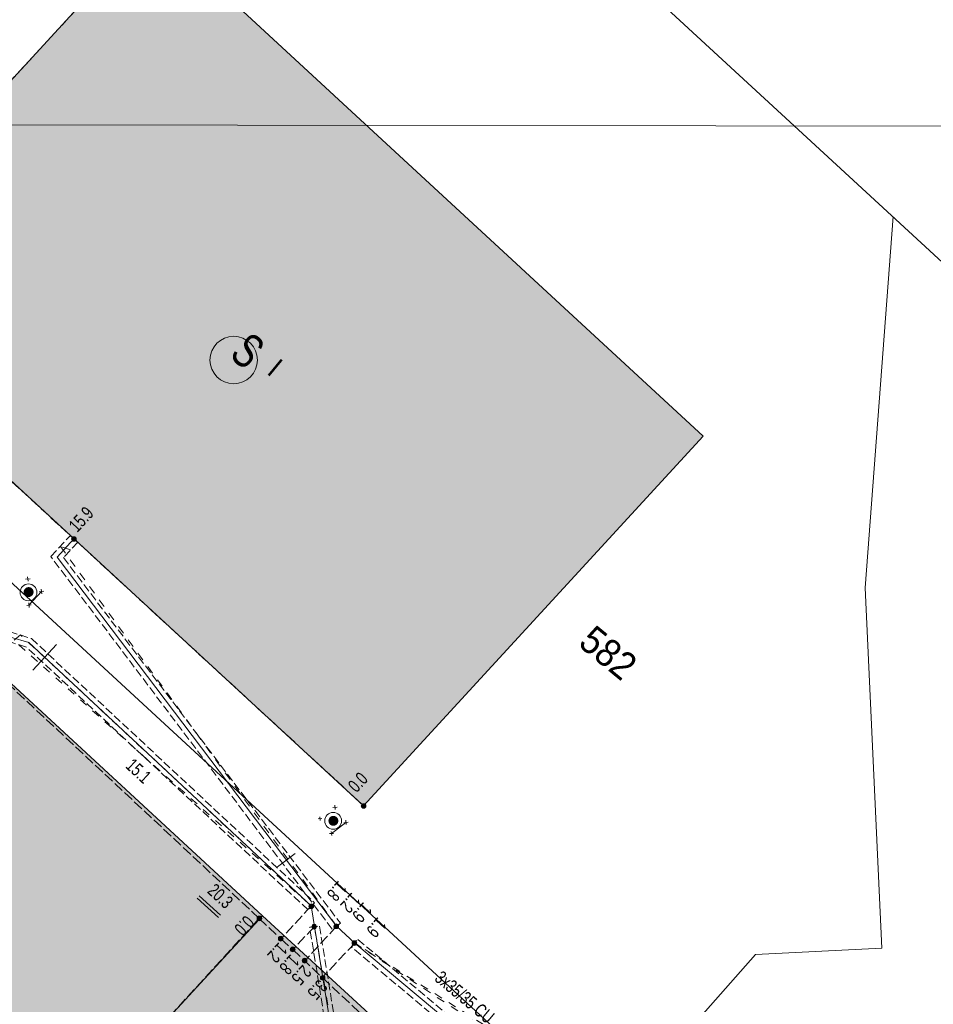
# Model space of a CAD drawing. Header units: metres. Extents: x -740 to 758, y -633 to 854.
# Tile 159 of 256: x -474 to -437, y 204 to 244. Entities that reach past the tile are written whole.
import ezdxf

# ---------------------------------------------------------------- set-up
doc = ezdxf.new("R2010")
doc.units = ezdxf.units.M
doc.header["$MEASUREMENT"] = 0
for name, pattern in [('333_125', [0.4576, 0.3328, -0.1248]), ('333_333', [0.6656, 0.3328, -0.3328]), ('416_125', [0.5408, 0.416, -0.1248])]:
    doc.linetypes.add(name, pattern=pattern)
for name, color, linetype in [('Grundkarte.LOVION', 7, 'Continuous'), ('Grundkarte_Text.LOVION', 7, 'Continuous'), ('Strom.LOVION', 7, 'Continuous'), ('StromBemass.LOVION', 7, 'Continuous'), ('ViewBounds.LOVION', 7, 'Continuous')]:
    doc.layers.add(name, color=color, linetype=linetype)
doc.styles.add('ERSTELLTER_STIL_1', font='arial.ttf')

msp = doc.modelspace()

# ---------------------------------------------------------------- hatches: boundary and pattern name
at = {"layer": 'Grundkarte.LOVION', "linetype": 'Continuous', "lineweight": 18}
for points in [[(-468.688, 247.855), (-482.446, 232.884), (-460.132, 212.337), (-446.401, 227.276)], [(-477.982, 192.977), (-469.697, 201.944), (-461.93, 194.753), (-456.425, 200.73), (-464.219, 207.889), (-486.506, 228.468), (-500.243, 213.588)]]:
    msp.add_hatch(color=254, dxfattribs=at).paths.add_polyline_path(points)
at = {"layer": 'Strom.LOVION', "linetype": 'Continuous', "lineweight": 13}
msp.add_hatch(color=7, dxfattribs=at).paths.add_polyline_path([(-472.245, 223.478), (-471.481, 222.769), (-471.32, 222.933), (-472.084, 223.641)])
at = {"layer": 'Strom.LOVION', "linetype": 'Continuous', "lineweight": 18}
for points in [[(-473.521, 220.846), (-473.506, 220.866), (-473.494, 220.888), (-473.485, 220.912), (-473.479, 220.936), (-473.476, 220.961), (-473.476, 220.986), (-473.479, 221.011), (-473.486, 221.035), (-473.495, 221.058), (-473.507, 221.08), (-473.522, 221.101), (-473.539, 221.119), (-473.558, 221.135), (-473.58, 221.148), (-473.602, 221.159), (-473.626, 221.166), (-473.651, 221.171), (-473.676, 221.173), (-473.701, 221.171), (-473.726, 221.166), (-473.749, 221.158), (-473.772, 221.148), (-473.793, 221.134), (-473.813, 221.118), (-473.83, 221.1), (-473.844, 221.079), (-473.856, 221.057), (-473.866, 221.034), (-473.872, 221.01), (-473.875, 220.985), (-473.875, 220.96), (-473.871, 220.935), (-473.865, 220.91), (-473.856, 220.887), (-473.844, 220.865), (-473.829, 220.845), (-473.812, 220.827), (-473.792, 220.811), (-473.771, 220.797), (-473.748, 220.787), (-473.724, 220.779), (-473.7, 220.775), (-473.675, 220.773), (-473.65, 220.775), (-473.625, 220.779), (-473.601, 220.787), (-473.579, 220.798), (-473.557, 220.812), (-473.538, 220.828)], [(-473.521, 220.845), (-473.507, 220.865), (-473.495, 220.887), (-473.486, 220.91), (-473.479, 220.935), (-473.476, 220.96), (-473.476, 220.985), (-473.48, 221.01), (-473.486, 221.034), (-473.495, 221.057), (-473.507, 221.079), (-473.522, 221.099), (-473.539, 221.117), (-473.559, 221.133), (-473.58, 221.147), (-473.603, 221.157), (-473.627, 221.165), (-473.651, 221.17), (-473.676, 221.171), (-473.701, 221.169), (-473.726, 221.165), (-473.75, 221.157), (-473.772, 221.146), (-473.793, 221.133), (-473.813, 221.117), (-473.83, 221.098), (-473.844, 221.078), (-473.856, 221.056), (-473.866, 221.033), (-473.872, 221.008), (-473.875, 220.983), (-473.875, 220.958), (-473.872, 220.934), (-473.865, 220.909), (-473.856, 220.886), (-473.844, 220.864), (-473.829, 220.844), (-473.812, 220.826), (-473.792, 220.81), (-473.771, 220.796), (-473.748, 220.786), (-473.725, 220.778), (-473.7, 220.773), (-473.675, 220.772), (-473.65, 220.774), (-473.625, 220.778), (-473.602, 220.786), (-473.579, 220.797), (-473.558, 220.81), (-473.539, 220.826)], [(-473.615, 220.929), (-473.61, 220.936), (-473.606, 220.944), (-473.602, 220.953), (-473.6, 220.961), (-473.599, 220.97), (-473.599, 220.979), (-473.6, 220.988), (-473.603, 220.997), (-473.606, 221.005), (-473.61, 221.013), (-473.616, 221.021), (-473.622, 221.027), (-473.629, 221.033), (-473.636, 221.038), (-473.645, 221.042), (-473.653, 221.044), (-473.662, 221.046), (-473.671, 221.047), (-473.68, 221.046), (-473.689, 221.044), (-473.698, 221.042), (-473.706, 221.038), (-473.714, 221.033), (-473.721, 221.027), (-473.727, 221.02), (-473.732, 221.013), (-473.736, 221.005), (-473.74, 220.997), (-473.742, 220.988), (-473.743, 220.979), (-473.743, 220.97), (-473.742, 220.961), (-473.74, 220.952), (-473.736, 220.944), (-473.732, 220.936), (-473.726, 220.928), (-473.72, 220.922), (-473.713, 220.916), (-473.706, 220.911), (-473.697, 220.907), (-473.689, 220.905), (-473.68, 220.903), (-473.671, 220.902), (-473.662, 220.903), (-473.653, 220.905), (-473.644, 220.908), (-473.636, 220.912), (-473.628, 220.916), (-473.621, 220.922)], [(-473.613, 220.927), (-473.608, 220.934), (-473.604, 220.942), (-473.601, 220.95), (-473.598, 220.959), (-473.597, 220.968), (-473.597, 220.977), (-473.598, 220.986), (-473.601, 220.995), (-473.604, 221.003), (-473.608, 221.011), (-473.614, 221.019), (-473.62, 221.025), (-473.627, 221.031), (-473.635, 221.036), (-473.643, 221.04), (-473.651, 221.042), (-473.66, 221.044), (-473.669, 221.045), (-473.678, 221.044), (-473.687, 221.042), (-473.696, 221.039), (-473.704, 221.036), (-473.712, 221.031), (-473.719, 221.025), (-473.725, 221.018), (-473.73, 221.011), (-473.734, 221.003), (-473.738, 220.995), (-473.74, 220.986), (-473.741, 220.977), (-473.741, 220.968), (-473.74, 220.959), (-473.738, 220.95), (-473.734, 220.942), (-473.73, 220.934), (-473.725, 220.926), (-473.718, 220.92), (-473.711, 220.914), (-473.704, 220.909), (-473.695, 220.905), (-473.687, 220.903), (-473.678, 220.901), (-473.669, 220.9), (-473.66, 220.901), (-473.651, 220.903), (-473.642, 220.906), (-473.634, 220.909), (-473.627, 220.914), (-473.62, 220.92)], [(-461.199, 211.601), (-461.185, 211.621), (-461.173, 211.643), (-461.164, 211.666), (-461.157, 211.691), (-461.154, 211.716), (-461.154, 211.741), (-461.158, 211.766), (-461.164, 211.79), (-461.173, 211.813), (-461.185, 211.835), (-461.2, 211.856), (-461.218, 211.874), (-461.237, 211.89), (-461.258, 211.903), (-461.281, 211.914), (-461.305, 211.921), (-461.33, 211.926), (-461.355, 211.928), (-461.38, 211.926), (-461.404, 211.921), (-461.428, 211.913), (-461.451, 211.902), (-461.472, 211.889), (-461.491, 211.873), (-461.508, 211.855), (-461.523, 211.834), (-461.535, 211.812), (-461.544, 211.789), (-461.55, 211.764), (-461.554, 211.739), (-461.553, 211.714), (-461.55, 211.689), (-461.544, 211.665), (-461.535, 211.642), (-461.522, 211.62), (-461.508, 211.6), (-461.49, 211.581), (-461.471, 211.565), (-461.45, 211.552), (-461.427, 211.541), (-461.403, 211.534), (-461.378, 211.529), (-461.353, 211.528), (-461.328, 211.529), (-461.304, 211.534), (-461.28, 211.542), (-461.257, 211.553), (-461.236, 211.566), (-461.217, 211.582)], [(-461.199, 211.601), (-461.185, 211.621), (-461.173, 211.643), (-461.164, 211.666), (-461.157, 211.691), (-461.154, 211.716), (-461.154, 211.741), (-461.158, 211.766), (-461.164, 211.79), (-461.173, 211.813), (-461.185, 211.835), (-461.2, 211.856), (-461.218, 211.874), (-461.237, 211.89), (-461.258, 211.903), (-461.281, 211.914), (-461.305, 211.921), (-461.33, 211.926), (-461.355, 211.928), (-461.38, 211.926), (-461.404, 211.921), (-461.428, 211.913), (-461.451, 211.902), (-461.472, 211.889), (-461.491, 211.873), (-461.508, 211.855), (-461.523, 211.834), (-461.535, 211.812), (-461.544, 211.789), (-461.55, 211.764), (-461.554, 211.739), (-461.553, 211.714), (-461.55, 211.689), (-461.544, 211.665), (-461.535, 211.642), (-461.522, 211.62), (-461.508, 211.6), (-461.49, 211.581), (-461.471, 211.565), (-461.45, 211.552), (-461.427, 211.541), (-461.403, 211.534), (-461.378, 211.529), (-461.353, 211.528), (-461.328, 211.529), (-461.304, 211.534), (-461.28, 211.542), (-461.257, 211.553), (-461.236, 211.566), (-461.217, 211.582)], [(-461.307, 211.686), (-461.302, 211.693), (-461.298, 211.7), (-461.295, 211.708), (-461.293, 211.717), (-461.292, 211.725), (-461.292, 211.734), (-461.293, 211.742), (-461.295, 211.75), (-461.298, 211.758), (-461.303, 211.766), (-461.308, 211.773), (-461.313, 211.779), (-461.32, 211.784), (-461.327, 211.789), (-461.335, 211.792), (-461.343, 211.795), (-461.351, 211.796), (-461.36, 211.797), (-461.368, 211.796), (-461.377, 211.795), (-461.385, 211.792), (-461.393, 211.788), (-461.4, 211.784), (-461.406, 211.778), (-461.412, 211.772), (-461.417, 211.765), (-461.421, 211.758), (-461.424, 211.75), (-461.426, 211.742), (-461.427, 211.733), (-461.427, 211.725), (-461.426, 211.716), (-461.424, 211.708), (-461.421, 211.7), (-461.417, 211.693), (-461.412, 211.686), (-461.406, 211.679), (-461.399, 211.674), (-461.392, 211.67), (-461.384, 211.666), (-461.376, 211.663), (-461.368, 211.662), (-461.359, 211.661), (-461.351, 211.662), (-461.343, 211.663), (-461.335, 211.666), (-461.327, 211.67), (-461.32, 211.674), (-461.313, 211.68)], [(-461.307, 211.686), (-461.302, 211.693), (-461.298, 211.7), (-461.295, 211.708), (-461.293, 211.717), (-461.292, 211.725), (-461.292, 211.734), (-461.293, 211.742), (-461.295, 211.75), (-461.298, 211.758), (-461.303, 211.766), (-461.308, 211.773), (-461.313, 211.779), (-461.32, 211.784), (-461.327, 211.789), (-461.335, 211.792), (-461.343, 211.795), (-461.351, 211.796), (-461.36, 211.797), (-461.368, 211.796), (-461.377, 211.795), (-461.385, 211.792), (-461.393, 211.788), (-461.4, 211.784), (-461.406, 211.778), (-461.412, 211.772), (-461.417, 211.765), (-461.421, 211.758), (-461.424, 211.75), (-461.426, 211.742), (-461.427, 211.733), (-461.427, 211.725), (-461.426, 211.716), (-461.424, 211.708), (-461.421, 211.7), (-461.417, 211.693), (-461.412, 211.686), (-461.406, 211.679), (-461.399, 211.674), (-461.392, 211.67), (-461.384, 211.666), (-461.376, 211.663), (-461.368, 211.662), (-461.359, 211.661), (-461.351, 211.662), (-461.343, 211.663), (-461.335, 211.666), (-461.327, 211.67), (-461.32, 211.674), (-461.313, 211.68)]]:
    msp.add_hatch(color=150, dxfattribs=at).paths.add_polyline_path(points)
at = {"layer": 'StromBemass.LOVION', "linetype": 'Continuous', "lineweight": 13}
for points in [[(-471.774, 223.056), (-471.767, 223.066), (-471.762, 223.076), (-471.757, 223.087), (-471.754, 223.098), (-471.753, 223.11), (-471.753, 223.122), (-471.755, 223.133), (-471.758, 223.145), (-471.762, 223.156), (-471.768, 223.166), (-471.775, 223.175), (-471.783, 223.184), (-471.792, 223.191), (-471.802, 223.198), (-471.812, 223.203), (-471.823, 223.206), (-471.835, 223.208), (-471.847, 223.209), (-471.859, 223.208), (-471.87, 223.206), (-471.881, 223.202), (-471.892, 223.197), (-471.902, 223.191), (-471.911, 223.184), (-471.919, 223.175), (-471.926, 223.165), (-471.931, 223.155), (-471.936, 223.144), (-471.938, 223.133), (-471.94, 223.121), (-471.94, 223.109), (-471.938, 223.098), (-471.935, 223.086), (-471.931, 223.075), (-471.925, 223.065), (-471.918, 223.056), (-471.91, 223.047), (-471.901, 223.04), (-471.891, 223.033), (-471.881, 223.028), (-471.869, 223.025), (-471.858, 223.023), (-471.846, 223.022), (-471.834, 223.023), (-471.823, 223.025), (-471.812, 223.029), (-471.801, 223.034), (-471.791, 223.04), (-471.782, 223.048)], [(-471.774, 223.056), (-471.767, 223.066), (-471.762, 223.076), (-471.757, 223.087), (-471.754, 223.098), (-471.753, 223.11), (-471.753, 223.122), (-471.755, 223.133), (-471.758, 223.145), (-471.762, 223.156), (-471.768, 223.166), (-471.775, 223.175), (-471.783, 223.184), (-471.792, 223.191), (-471.802, 223.198), (-471.812, 223.203), (-471.823, 223.206), (-471.835, 223.208), (-471.847, 223.209), (-471.859, 223.208), (-471.87, 223.206), (-471.881, 223.202), (-471.892, 223.197), (-471.902, 223.191), (-471.911, 223.184), (-471.919, 223.175), (-471.926, 223.165), (-471.931, 223.155), (-471.936, 223.144), (-471.938, 223.133), (-471.94, 223.121), (-471.94, 223.109), (-471.938, 223.098), (-471.935, 223.086), (-471.931, 223.075), (-471.925, 223.065), (-471.918, 223.056), (-471.91, 223.047), (-471.901, 223.04), (-471.891, 223.033), (-471.881, 223.028), (-471.869, 223.025), (-471.858, 223.023), (-471.846, 223.022), (-471.834, 223.023), (-471.823, 223.025), (-471.812, 223.029), (-471.801, 223.034), (-471.791, 223.04), (-471.782, 223.048)], [(-460.062, 212.268), (-460.055, 212.278), (-460.049, 212.288), (-460.045, 212.299), (-460.042, 212.31), (-460.041, 212.322), (-460.041, 212.334), (-460.042, 212.345), (-460.045, 212.357), (-460.05, 212.368), (-460.055, 212.378), (-460.062, 212.387), (-460.07, 212.396), (-460.079, 212.403), (-460.089, 212.41), (-460.1, 212.414), (-460.111, 212.418), (-460.123, 212.42), (-460.134, 212.421), (-460.146, 212.42), (-460.157, 212.418), (-460.169, 212.414), (-460.179, 212.409), (-460.189, 212.403), (-460.198, 212.395), (-460.206, 212.387), (-460.213, 212.377), (-460.219, 212.367), (-460.223, 212.356), (-460.226, 212.345), (-460.227, 212.333), (-460.227, 212.321), (-460.226, 212.31), (-460.223, 212.299), (-460.218, 212.288), (-460.213, 212.277), (-460.206, 212.268), (-460.198, 212.259), (-460.189, 212.252), (-460.179, 212.246), (-460.168, 212.241), (-460.157, 212.237), (-460.145, 212.235), (-460.134, 212.234), (-460.122, 212.235), (-460.11, 212.237), (-460.099, 212.241), (-460.089, 212.246), (-460.079, 212.252), (-460.07, 212.26)], [(-462.174, 208.215), (-462.167, 208.225), (-462.161, 208.235), (-462.157, 208.246), (-462.154, 208.258), (-462.152, 208.27), (-462.153, 208.281), (-462.154, 208.293), (-462.157, 208.305), (-462.161, 208.316), (-462.167, 208.326), (-462.174, 208.336), (-462.182, 208.344), (-462.192, 208.352), (-462.202, 208.358), (-462.212, 208.363), (-462.224, 208.367), (-462.235, 208.369), (-462.247, 208.37), (-462.259, 208.369), (-462.271, 208.367), (-462.282, 208.363), (-462.293, 208.358), (-462.303, 208.352), (-462.312, 208.344), (-462.32, 208.335), (-462.327, 208.326), (-462.332, 208.315), (-462.337, 208.304), (-462.34, 208.293), (-462.341, 208.281), (-462.341, 208.269), (-462.34, 208.257), (-462.337, 208.246), (-462.332, 208.235), (-462.326, 208.224), (-462.319, 208.215), (-462.311, 208.206), (-462.302, 208.199), (-462.292, 208.192), (-462.281, 208.187), (-462.27, 208.184), (-462.258, 208.181), (-462.246, 208.181), (-462.235, 208.182), (-462.223, 208.184), (-462.212, 208.187), (-462.201, 208.193), (-462.191, 208.199), (-462.182, 208.207)], [(-464.271, 207.723), (-464.265, 207.733), (-464.259, 207.743), (-464.255, 207.754), (-464.252, 207.766), (-464.25, 207.777), (-464.25, 207.789), (-464.252, 207.801), (-464.255, 207.812), (-464.259, 207.823), (-464.265, 207.833), (-464.272, 207.842), (-464.28, 207.851), (-464.289, 207.858), (-464.299, 207.865), (-464.309, 207.87), (-464.321, 207.873), (-464.332, 207.875), (-464.344, 207.876), (-464.356, 207.875), (-464.367, 207.873), (-464.378, 207.869), (-464.389, 207.864), (-464.399, 207.858), (-464.408, 207.851), (-464.416, 207.842), (-464.423, 207.833), (-464.428, 207.822), (-464.432, 207.811), (-464.435, 207.8), (-464.437, 207.788), (-464.437, 207.777), (-464.435, 207.765), (-464.432, 207.754), (-464.428, 207.743), (-464.422, 207.732), (-464.415, 207.723), (-464.407, 207.714), (-464.398, 207.707), (-464.388, 207.701), (-464.378, 207.696), (-464.366, 207.692), (-464.355, 207.69), (-464.343, 207.689), (-464.332, 207.69), (-464.32, 207.692), (-464.309, 207.696), (-464.298, 207.701), (-464.288, 207.707), (-464.279, 207.715)], [(-464.271, 207.73), (-464.264, 207.739), (-464.259, 207.749), (-464.254, 207.76), (-464.252, 207.772), (-464.25, 207.783), (-464.25, 207.795), (-464.252, 207.806), (-464.255, 207.818), (-464.259, 207.829), (-464.265, 207.839), (-464.271, 207.848), (-464.279, 207.857), (-464.288, 207.864), (-464.298, 207.87), (-464.309, 207.875), (-464.32, 207.879), (-464.332, 207.881), (-464.343, 207.882), (-464.355, 207.881), (-464.366, 207.879), (-464.377, 207.875), (-464.388, 207.87), (-464.398, 207.864), (-464.407, 207.856), (-464.415, 207.848), (-464.421, 207.838), (-464.427, 207.828), (-464.431, 207.817), (-464.434, 207.806), (-464.436, 207.794), (-464.436, 207.783), (-464.434, 207.771), (-464.431, 207.76), (-464.427, 207.749), (-464.421, 207.739), (-464.414, 207.729), (-464.406, 207.721), (-464.397, 207.713), (-464.387, 207.707), (-464.377, 207.702), (-464.366, 207.699), (-464.354, 207.696), (-464.343, 207.696), (-464.331, 207.697), (-464.319, 207.699), (-464.308, 207.702), (-464.298, 207.707), (-464.288, 207.714), (-464.279, 207.721)], [(-464.271, 207.726), (-464.264, 207.735), (-464.258, 207.745), (-464.254, 207.756), (-464.251, 207.768), (-464.25, 207.779), (-464.25, 207.791), (-464.251, 207.802), (-464.254, 207.814), (-464.259, 207.824), (-464.264, 207.835), (-464.271, 207.844), (-464.279, 207.853), (-464.288, 207.86), (-464.298, 207.866), (-464.309, 207.871), (-464.32, 207.875), (-464.331, 207.877), (-464.343, 207.878), (-464.354, 207.877), (-464.366, 207.875), (-464.377, 207.871), (-464.387, 207.866), (-464.397, 207.86), (-464.406, 207.852), (-464.414, 207.844), (-464.421, 207.834), (-464.427, 207.824), (-464.431, 207.813), (-464.434, 207.802), (-464.435, 207.79), (-464.435, 207.779), (-464.434, 207.767), (-464.431, 207.756), (-464.426, 207.745), (-464.421, 207.735), (-464.414, 207.725), (-464.406, 207.717), (-464.397, 207.709), (-464.387, 207.703), (-464.376, 207.698), (-464.365, 207.695), (-464.354, 207.692), (-464.342, 207.692), (-464.331, 207.693), (-464.319, 207.695), (-464.308, 207.698), (-464.297, 207.703), (-464.288, 207.71), (-464.279, 207.717)], [(-462.06, 207.388), (-462.053, 207.398), (-462.047, 207.408), (-462.043, 207.419), (-462.04, 207.43), (-462.038, 207.442), (-462.038, 207.454), (-462.04, 207.466), (-462.043, 207.477), (-462.047, 207.488), (-462.053, 207.498), (-462.06, 207.508), (-462.068, 207.516), (-462.077, 207.524), (-462.087, 207.53), (-462.098, 207.535), (-462.109, 207.539), (-462.121, 207.541), (-462.132, 207.541), (-462.144, 207.541), (-462.156, 207.538), (-462.167, 207.535), (-462.177, 207.53), (-462.187, 207.523), (-462.196, 207.516), (-462.204, 207.507), (-462.211, 207.498), (-462.217, 207.487), (-462.221, 207.476), (-462.224, 207.465), (-462.226, 207.453), (-462.225, 207.442), (-462.224, 207.43), (-462.221, 207.418), (-462.217, 207.408), (-462.211, 207.397), (-462.204, 207.388), (-462.196, 207.379), (-462.187, 207.372), (-462.177, 207.365), (-462.166, 207.36), (-462.155, 207.357), (-462.143, 207.355), (-462.132, 207.354), (-462.12, 207.355), (-462.108, 207.357), (-462.097, 207.361), (-462.087, 207.366), (-462.077, 207.372), (-462.068, 207.38)], [(-461.164, 207.407), (-461.157, 207.417), (-461.151, 207.428), (-461.147, 207.439), (-461.144, 207.45), (-461.143, 207.462), (-461.143, 207.474), (-461.144, 207.486), (-461.147, 207.497), (-461.152, 207.508), (-461.157, 207.519), (-461.164, 207.528), (-461.173, 207.537), (-461.182, 207.545), (-461.192, 207.551), (-461.203, 207.556), (-461.214, 207.56), (-461.226, 207.562), (-461.238, 207.562), (-461.249, 207.562), (-461.261, 207.559), (-461.272, 207.556), (-461.283, 207.551), (-461.293, 207.544), (-461.302, 207.537), (-461.31, 207.528), (-461.317, 207.518), (-461.323, 207.508), (-461.327, 207.497), (-461.33, 207.485), (-461.332, 207.473), (-461.332, 207.461), (-461.33, 207.45), (-461.327, 207.438), (-461.323, 207.427), (-461.317, 207.417), (-461.31, 207.407), (-461.302, 207.398), (-461.293, 207.391), (-461.283, 207.384), (-461.272, 207.379), (-461.261, 207.376), (-461.249, 207.374), (-461.237, 207.373), (-461.225, 207.374), (-461.213, 207.376), (-461.202, 207.38), (-461.191, 207.385), (-461.181, 207.391), (-461.172, 207.399)], [(-463.412, 206.904), (-463.405, 206.914), (-463.399, 206.924), (-463.395, 206.935), (-463.392, 206.946), (-463.391, 206.958), (-463.391, 206.97), (-463.392, 206.981), (-463.395, 206.992), (-463.399, 207.003), (-463.405, 207.014), (-463.412, 207.023), (-463.42, 207.031), (-463.429, 207.039), (-463.439, 207.045), (-463.45, 207.05), (-463.461, 207.054), (-463.472, 207.056), (-463.484, 207.057), (-463.496, 207.056), (-463.507, 207.054), (-463.518, 207.05), (-463.529, 207.045), (-463.539, 207.039), (-463.547, 207.031), (-463.555, 207.023), (-463.562, 207.013), (-463.568, 207.003), (-463.572, 206.992), (-463.575, 206.981), (-463.576, 206.969), (-463.576, 206.957), (-463.575, 206.946), (-463.572, 206.934), (-463.568, 206.924), (-463.562, 206.913), (-463.555, 206.904), (-463.547, 206.895), (-463.538, 206.888), (-463.528, 206.882), (-463.518, 206.877), (-463.506, 206.873), (-463.495, 206.871), (-463.483, 206.87), (-463.472, 206.871), (-463.46, 206.873), (-463.449, 206.877), (-463.438, 206.882), (-463.429, 206.888), (-463.42, 206.896)], [(-462.925, 206.473), (-462.918, 206.483), (-462.912, 206.493), (-462.908, 206.505), (-462.905, 206.516), (-462.903, 206.528), (-462.904, 206.54), (-462.905, 206.552), (-462.908, 206.564), (-462.913, 206.575), (-462.918, 206.586), (-462.926, 206.596), (-462.934, 206.604), (-462.943, 206.612), (-462.953, 206.619), (-462.964, 206.624), (-462.976, 206.627), (-462.988, 206.63), (-463, 206.63), (-463.012, 206.63), (-463.024, 206.627), (-463.035, 206.623), (-463.046, 206.618), (-463.056, 206.612), (-463.066, 206.604), (-463.074, 206.595), (-463.081, 206.585), (-463.087, 206.575), (-463.091, 206.564), (-463.094, 206.552), (-463.096, 206.54), (-463.096, 206.528), (-463.094, 206.516), (-463.091, 206.504), (-463.086, 206.493), (-463.081, 206.482), (-463.073, 206.473), (-463.065, 206.464), (-463.056, 206.456), (-463.046, 206.45), (-463.035, 206.445), (-463.023, 206.441), (-463.011, 206.439), (-462.999, 206.438), (-462.987, 206.439), (-462.975, 206.441), (-462.964, 206.445), (-462.953, 206.45), (-462.943, 206.456), (-462.933, 206.464)], [(-460.431, 206.729), (-460.424, 206.738), (-460.418, 206.749), (-460.414, 206.76), (-460.411, 206.771), (-460.409, 206.783), (-460.41, 206.795), (-460.411, 206.807), (-460.414, 206.818), (-460.418, 206.829), (-460.424, 206.84), (-460.431, 206.849), (-460.439, 206.858), (-460.449, 206.865), (-460.459, 206.872), (-460.469, 206.877), (-460.481, 206.88), (-460.492, 206.883), (-460.504, 206.883), (-460.516, 206.883), (-460.528, 206.88), (-460.539, 206.877), (-460.55, 206.872), (-460.56, 206.865), (-460.569, 206.858), (-460.577, 206.849), (-460.584, 206.839), (-460.589, 206.829), (-460.594, 206.818), (-460.597, 206.806), (-460.598, 206.795), (-460.598, 206.783), (-460.597, 206.771), (-460.594, 206.759), (-460.589, 206.748), (-460.583, 206.738), (-460.576, 206.728), (-460.568, 206.72), (-460.559, 206.712), (-460.549, 206.706), (-460.538, 206.701), (-460.527, 206.697), (-460.515, 206.695), (-460.504, 206.694), (-460.492, 206.695), (-460.48, 206.697), (-460.469, 206.701), (-460.458, 206.706), (-460.448, 206.713), (-460.439, 206.72)], [(-462.444, 206.016), (-462.437, 206.026), (-462.432, 206.037), (-462.427, 206.048), (-462.424, 206.059), (-462.423, 206.071), (-462.423, 206.083), (-462.425, 206.095), (-462.428, 206.107), (-462.432, 206.118), (-462.438, 206.128), (-462.445, 206.138), (-462.453, 206.146), (-462.462, 206.154), (-462.472, 206.16), (-462.483, 206.165), (-462.495, 206.169), (-462.506, 206.171), (-462.518, 206.172), (-462.53, 206.171), (-462.542, 206.169), (-462.553, 206.165), (-462.564, 206.16), (-462.574, 206.154), (-462.583, 206.146), (-462.591, 206.137), (-462.598, 206.128), (-462.604, 206.117), (-462.608, 206.106), (-462.611, 206.094), (-462.613, 206.083), (-462.613, 206.071), (-462.611, 206.059), (-462.608, 206.047), (-462.604, 206.036), (-462.598, 206.026), (-462.591, 206.016), (-462.583, 206.007), (-462.573, 206), (-462.563, 205.993), (-462.553, 205.988), (-462.541, 205.985), (-462.529, 205.982), (-462.518, 205.982), (-462.506, 205.983), (-462.494, 205.985), (-462.483, 205.989), (-462.472, 205.994), (-462.462, 206), (-462.453, 206.008)], [(-461.715, 205.327), (-461.708, 205.336), (-461.702, 205.346), (-461.698, 205.357), (-461.695, 205.368), (-461.694, 205.38), (-461.694, 205.392), (-461.696, 205.403), (-461.698, 205.414), (-461.703, 205.425), (-461.708, 205.435), (-461.715, 205.444), (-461.723, 205.453), (-461.732, 205.46), (-461.742, 205.466), (-461.752, 205.471), (-461.763, 205.475), (-461.775, 205.477), (-461.786, 205.478), (-461.798, 205.477), (-461.809, 205.475), (-461.82, 205.471), (-461.831, 205.466), (-461.841, 205.46), (-461.849, 205.452), (-461.857, 205.444), (-461.864, 205.435), (-461.87, 205.424), (-461.874, 205.414), (-461.877, 205.402), (-461.878, 205.391), (-461.878, 205.379), (-461.877, 205.368), (-461.874, 205.357), (-461.869, 205.346), (-461.864, 205.336), (-461.857, 205.326), (-461.849, 205.318), (-461.84, 205.311), (-461.83, 205.304), (-461.82, 205.3), (-461.809, 205.296), (-461.797, 205.294), (-461.786, 205.293), (-461.774, 205.294), (-461.763, 205.296), (-461.752, 205.3), (-461.741, 205.305), (-461.732, 205.311), (-461.723, 205.318)]]:
    msp.add_hatch(color=7, dxfattribs=at).paths.add_polyline_path(points)

# ---------------------------------------------------------------- linework, layer by layer
at = {"layer": 'Grundkarte.LOVION', "color": 253, "linetype": 'Continuous', "lineweight": 18}
for points in [[(-432.975, 230.834), (-462.241, 257.795), (-481.24, 259.248), (-485.109, 259.52), (-484.302, 263.057), (-483.469, 269.049), (-483.137, 275.022), (-483.454, 282.499), (-483.404, 283.804), (-482.828, 285.161), (-483.512, 285.508), (-482.795, 286.642), (-481.763, 287.57), (-480.313, 288.155), (-480.255, 289.077), (-480.047, 289.068), (-475.868, 288.649), (-472.998, 288.013), (-465.376, 285.626), (-456.427, 282.363), (-446.977, 279.119), (-438.295, 276.776), (-430.433, 275.269)], [(-438.315, 188.107), (-484.604, 230.782), (-493.508, 239.014), (-490.958, 243.165), (-488.04, 249.598), (-485.895, 256.074), (-485.109, 259.52), (-481.24, 259.248), (-462.241, 257.795), (-432.975, 230.834), (-435.198, 191.899)], [(-550.187, 161.534), (-550.192, 163.1), (-549.684, 169.09), (-548.489, 175), (-546.854, 179.741), (-544.812, 184.256), (-542.497, 188.383), (-541.866, 187.972), (-540.632, 189.866), (-535.663, 196.175), (-530.264, 202.022), (-525.876, 206.116), (-516.521, 214.42), (-510.85, 219.29), (-509.075, 220.793), (-504.054, 225.658), (-499.327, 230.82), (-495.114, 236.404), (-493.508, 239.014), (-484.604, 230.782), (-438.315, 188.107)]]:
    msp.add_lwpolyline(points, dxfattribs=at)
at = {"layer": 'Grundkarte.LOVION', "color": 8, "linetype": 'Continuous', "lineweight": 18}
for points in [[(-432.975, 230.834), (-462.241, 257.795), (-481.24, 259.248), (-485.109, 259.52), (-484.302, 263.057), (-483.469, 269.049), (-483.137, 275.022), (-483.454, 282.499), (-483.404, 283.804), (-482.828, 285.161), (-483.512, 285.508), (-482.795, 286.642), (-481.763, 287.57), (-480.313, 288.155), (-480.255, 289.077), (-480.047, 289.068), (-475.868, 288.649), (-472.998, 288.013), (-465.376, 285.626), (-456.427, 282.363), (-446.977, 279.119), (-438.295, 276.776), (-430.433, 275.269)], [(-438.315, 188.107), (-484.604, 230.782), (-493.508, 239.014), (-490.958, 243.165), (-488.04, 249.598), (-485.895, 256.074), (-485.109, 259.52), (-481.24, 259.248), (-462.241, 257.795), (-432.975, 230.834), (-435.198, 191.899)], [(-445.05, 179.911), (-463.439, 175.424), (-474.403, 172.697), (-498.77, 195.2), (-499.377, 195.052), (-509.057, 203.978), (-516.358, 202.17), (-517.141, 205.345), (-518.148, 209.296), (-518.249, 210.025), (-518.143, 211.661), (-517.683, 213.006), (-516.521, 214.42), (-510.85, 219.29), (-509.075, 220.793), (-504.054, 225.658), (-499.327, 230.82), (-495.114, 236.404), (-493.508, 239.014), (-484.604, 230.782), (-438.315, 188.107)], [(-438.727, 236.154), (-439.861, 221.147), (-439.176, 206.584), (-444.293, 206.32), (-450.466, 199.332)]]:
    msp.add_lwpolyline(points, dxfattribs=at)
for points in [[(-468.688, 247.855), (-446.401, 227.276), (-460.132, 212.337), (-482.446, 232.884)], [(-477.982, 192.977), (-500.243, 213.588), (-486.506, 228.468), (-464.219, 207.889), (-456.425, 200.73), (-461.93, 194.753), (-469.697, 201.944)]]:
    msp.add_lwpolyline(points, close=True, dxfattribs=at)
at = {"layer": 'Grundkarte.LOVION', "color": 251, "linetype": 'Continuous', "lineweight": 13}
msp.add_lwpolyline([(-464.219, 207.889), (-456.425, 200.73), (-461.93, 194.753), (-469.697, 201.944)], close=True, dxfattribs=at)
at = {"layer": 'Strom.LOVION', "color": 7, "linetype": '333_125', "lineweight": 13}
for points in [[(-461.072, 207.59), (-461.403, 207.351), (-472.776, 222.406), (-472.001, 223.251), (-471.68, 222.986), (-472.27, 222.367)], [(-475.252, 217.953), (-475.544, 218.22), (-474.46, 219.375), (-473.56, 219.093), (-462.113, 208.42), (-462.38, 208.128), (-473.763, 218.748), (-474.342, 218.928)], [(-437.243, 194.522), (-437.306, 194.116), (-447.603, 195.74), (-460.623, 206.629), (-460.372, 206.935), (-447.432, 196.112)]]:
    msp.add_lwpolyline(points, close=True, dxfattribs=at)
at = {"layer": 'Strom.LOVION', "color": 5, "linetype": 'Continuous', "lineweight": 18}
for points in [[(-435.856, 191.066), (-436.298, 193.018), (-437.268, 194.327), (-447.519, 195.94), (-460.491, 206.79), (-461.223, 207.472), (-472.523, 222.387), (-471.841, 223.118)], [(-449.908, 173.969), (-457.882, 183.888), (-458.33, 184.687), (-458.595, 185.74), (-462.248, 208.288), (-473.663, 218.935), (-474.408, 219.143), (-475.383, 218.087)]]:
    msp.add_lwpolyline(points, dxfattribs=at)
at = {"layer": 'Strom.LOVION', "color": 9, "linetype": '333_333', "lineweight": 18}
for points in [[(-471.989, 222.675), (-472.387, 222.814), (-461.223, 207.472)], [(-474.067, 218.837), (-462.248, 208.288), (-474.003, 219.242), (-475.383, 218.087)], [(-458.671, 185.156), (-453.204, 177.755), (-452.873, 177.994), (-458.283, 185.268), (-462.123, 207.458)], [(-442.345, 195.323), (-460.491, 206.79), (-442.455, 194.928)]]:
    msp.add_lwpolyline(points, dxfattribs=at)
at = {"layer": 'Strom.LOVION', "color": 250, "linetype": 'Continuous', "lineweight": 18}
for points in [[(-473.795, 221.494), (-473.619, 221.511)], [(-473.716, 221.59), (-473.699, 221.415)], [(-473.243, 220.986), (-473.067, 221.003)], [(-473.164, 221.083), (-473.147, 220.907)], [(-473.751, 220.434), (-473.575, 220.451)], [(-473.671, 220.531), (-473.654, 220.355)], [(-461.38, 212.26), (-461.205, 212.277)], [(-461.301, 212.356), (-461.284, 212.18)], [(-461.971, 211.803), (-461.825, 211.817)], [(-461.905, 211.883), (-461.891, 211.737)], [(-460.857, 211.749), (-460.84, 211.574)], [(-461.448, 211.292), (-461.418, 211.133)], [(-460.937, 211.653), (-460.761, 211.67)], [(-461.514, 211.212), (-461.352, 211.213)]]:
    msp.add_lwpolyline(points, dxfattribs=at)
at = {"layer": 'Strom.LOVION', "color": 7, "linetype": 'Continuous', "lineweight": 13}
for points in [[(-473.663, 220.443), (-473.155, 220.995)], [(-473.509, 217.813), (-472.547, 218.852)], [(-461.44, 211.205), (-460.849, 211.661)], [(-463.614, 209.869), (-462.899, 210.412)]]:
    msp.add_lwpolyline(points, dxfattribs=at)
at = {"layer": 'Strom.LOVION', "color": 7, "linetype": '333_125', "lineweight": 13}
msp.add_lwpolyline([(-450.04, 173.808), (-458.049, 183.783), (-458.529, 184.608), (-458.8, 185.72), (-462.311, 207.425), (-461.918, 207.478), (-458.393, 185.789), (-458.16, 184.762), (-457.715, 183.993), (-449.776, 174.129)], dxfattribs=at)
at = {"layer": 'Strom.LOVION', "color": 1, "linetype": 'Continuous', "lineweight": 18}
msp.add_circle((-465.384, 230.349), 0.959, dxfattribs=at)
at = {"layer": 'Strom.LOVION', "color": 7, "linetype": 'Continuous', "lineweight": 13}
for centre in [(-473.682, 220.96), (-461.363, 211.728)]:
    msp.add_circle(centre, 0.34, dxfattribs=at)
at = {"layer": 'StromBemass.LOVION', "color": 7, "linetype": '416_125', "lineweight": 13}
for points in [[(-482.446, 232.884), (-477.772, 237.982), (-477.089, 238.713), (-467.858, 248.734)], [(-460.132, 212.337), (-482.446, 232.884)], [(-477.915, 192.895), (-472.726, 198.619), (-464.357, 207.787), (-475.383, 218.087)], [(-462.248, 208.288), (-463.477, 206.956)], [(-464.357, 207.787), (-463.477, 206.956), (-462.992, 206.531), (-461.802, 205.391), (-449.43, 193.877), (-443.153, 188.018), (-440.73, 185.757), (-436.344, 190.472)], [(-462.136, 207.442), (-462.992, 206.531)], [(-461.223, 207.472), (-462.505, 206.076)], [(-460.491, 206.79), (-461.802, 205.391)]]:
    msp.add_lwpolyline(points, dxfattribs=at)
at = {"layer": 'StromBemass.LOVION', "color": 7, "linetype": 'Continuous', "lineweight": 13}
for points in [[(-466.86, 208.606), (-466, 207.818)], [(-466.781, 208.702), (-465.921, 207.914)]]:
    msp.add_lwpolyline(points, dxfattribs=at)
for centre, radius in [((-471.846, 223.116), 0.0936), ((-471.846, 223.116), 0.0936), ((-460.134, 212.328), 0.0933), ((-462.247, 208.275), 0.0945), ((-464.344, 207.783), 0.0933), ((-464.343, 207.789), 0.0929), ((-464.342, 207.785), 0.0929), ((-462.132, 207.448), 0.0937), ((-461.237, 207.468), 0.0948), ((-463.484, 206.963), 0.0931), ((-463, 206.534), 0.0962), ((-460.504, 206.789), 0.0945), ((-462.518, 206.077), 0.0951), ((-461.786, 205.385), 0.0923)]:
    msp.add_circle(centre, radius, dxfattribs=at)
at = {"layer": 'ViewBounds.LOVION', "color": 1, "linetype": 'Continuous', "lineweight": 18}
msp.add_lwpolyline([(528.379, 238.399), (527.852, -123.837), (-505.561, -122.336), (-505.035, 239.901)], close=True, dxfattribs=at)

# ---------------------------------------------------------------- texts
at = {"layer": 'Grundkarte_Text.LOVION', "color": 7, "linetype": 'Continuous', "lineweight": 13, "attachment_point": 7, "style": 'ERSTELLTER_STIL_1'}
for s, insert, char_height, rotation in [('{\\A1;\\W0.89450x;I}', (-464.083, 229.814), 0.83073, 320.584), ('{\\A1;\\W0.89449x;582}', (-451.513, 218.818), 1.12432, 320.5841)]:
    msp.add_mtext(s, dxfattribs=dict(at, insert=insert, char_height=char_height, rotation=rotation))
at = {"layer": 'Strom.LOVION', "color": 1, "linetype": 'Continuous', "lineweight": 18, "insert": (-465.617, 230.472), "char_height": 1.37442, "attachment_point": 7, "rotation": 320.5841, "style": 'ERSTELLTER_STIL_1'}
msp.add_mtext('{\\A1;\\W0.71558x;S}', dxfattribs=at)
at = {"layer": 'Strom.LOVION', "color": 5, "linetype": 'Continuous', "lineweight": 18, "insert": (-457.305, 205.292), "char_height": 0.53355, "attachment_point": 7, "rotation": 320.2444, "style": 'ERSTELLTER_STIL_1'}
msp.add_mtext('{\\A1;\\W0.71558x;3x35/35 CU}', dxfattribs=at)
at = {"layer": 'StromBemass.LOVION', "color": 7, "linetype": 'Continuous', "lineweight": 13, "attachment_point": 7, "style": 'ERSTELLTER_STIL_1'}
for s, insert, char_height, rotation in [('{\\A1;\\W0.71558x;15.9}', (-471.706, 223.347), 0.53354, 47.2412), ('{\\A1;\\W0.71558x;15.1}', (-469.797, 213.897), 0.53355, 317.2444), ('{\\A1;\\W0.71558x;0.0}', (-460.415, 212.832), 0.53355, 47.2412), ('{\\A1;\\W0.71558x;1.8}', (-461.153, 209.339), 0.53354, 227.2477), ('{\\A1;\\W0.71558x;20.3}', (-466.49, 208.841), 0.53354, 317.2445), ('{\\A1;\\W0.71558x;1.2}', (-460.608, 208.86), 0.53355, 227.2475), ('{\\A1;\\W0.71558x;1.9}', (-460.138, 208.478), 0.53354, 227.2477), ('{\\A1;\\W0.71558x;0.0}', (-464.906, 207.949), 0.53354, 227.2477), ('{\\A1;\\W0.71558x;1.9}', (-459.561, 207.869), 0.53355, 227.2475), ('{\\A1;\\W0.71557x;1.2}', (-463.559, 206.843), 0.53355, 227.2479), ('{\\A1;\\W0.71557x;1.8}', (-463.08, 206.373), 0.53355, 227.2479), ('{\\A1;\\W0.71558x;2.5}', (-462.593, 205.947), 0.53355, 227.2475), ('{\\A1;\\W0.71557x;3.5}', (-461.947, 205.358), 0.53355, 227.2479)]:
    msp.add_mtext(s, dxfattribs=dict(at, insert=insert, char_height=char_height, rotation=rotation))

doc.saveas('drawing.dxf')
